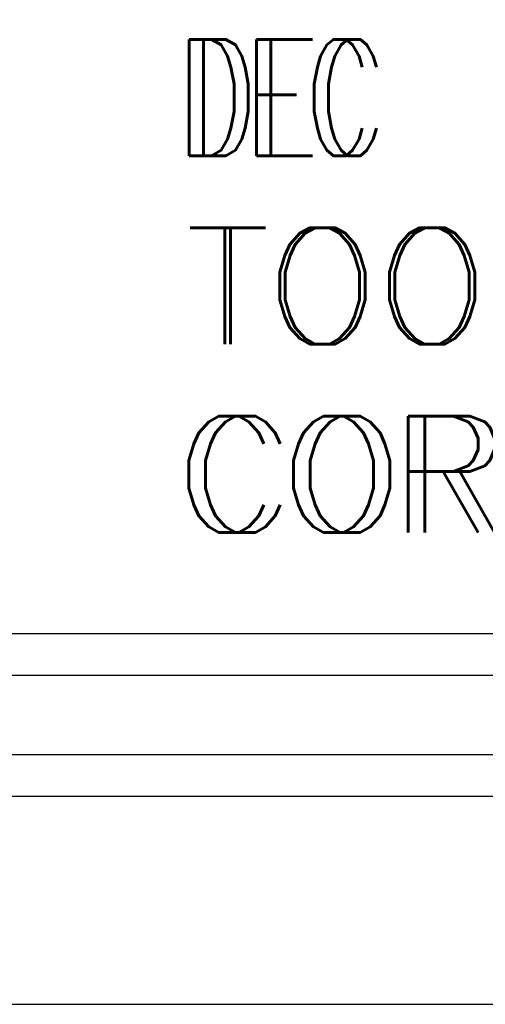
# Model space of a CAD drawing. Header units: inches. Extents: x 1802 to 2468, y -253 to -72.
# Tile 253 of 256: x 2137.076 to 2137.636, y -182.647 to -181.464. Entities that reach past the tile are written whole.
import ezdxf
from ezdxf.enums import TextEntityAlignment as Align

# ---------------------------------------------------------------- set-up
doc = ezdxf.new("R2010")
doc.units = ezdxf.units.IN
doc.header["$LTSCALE"] = 0.5
doc.header["$MEASUREMENT"] = 0
doc.layers.add('SID-M-D', color=42, linetype='Continuous')
doc.layers.add('SID-M-S', color=105, linetype='Continuous')
doc.styles.add('PTI', font='romand.shx', dxfattribs={"oblique": 10})
doc.styles.get("Standard").update_dxf_attribs({"font": 'romans.shx'})

# ---------------------------------------------------------------- blocks, each defined once
blk = doc.blocks.new('*U9')
at = {"layer": 'SID-M-S'}
for p, q in [((-34.00000000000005, -0.2500000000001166), (-1.13242748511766e-14, -0.2499999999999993)), ((-34.00000000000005, -0.3000000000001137), (-1.13242748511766e-14, -0.3)), ((-34.00000000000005, -0.550000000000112), (2.886579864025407e-15, -0.55))]:
    blk.add_line(p, q, dxfattribs=at)
blk = doc.blocks.new('JM_TITTLE_BOX_SID')
at = {"layer": 'SID-M-S'}
for points in [[(1.261213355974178e-13, -0.1549984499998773), (-6.499934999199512, -0.1549984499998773, -0.414213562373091), (-6.654933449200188, 1.163513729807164e-13), (-6.654933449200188, 1.416652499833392, -0.4142135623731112), (-6.499934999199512, 1.571650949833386), (1.261213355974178e-13, 1.571650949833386, -0.4142135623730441), (0.1549984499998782, 1.416652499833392), (0.1549984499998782, 1.163513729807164e-13, -0.4142135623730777)], [(1.261213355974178e-13, -0.1049989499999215), (-6.499934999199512, -0.1049989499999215, -0.4142135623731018), (-6.604933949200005, 1.163513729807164e-13), (-6.604933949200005, 1.416652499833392, -0.4142135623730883), (-6.499934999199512, 1.52165144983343), (1.261213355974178e-13, 1.52165144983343, -0.414213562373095), (0.1049989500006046, 1.416652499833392), (0.1049989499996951, 1.163513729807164e-13, -0.414213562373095)]]:
    blk.add_lwpolyline(points, format="xyb", close=True, dxfattribs=at)
at = {"layer": 'SID-M-D', "style": 'PTI', "oblique": 10}
for tag, p in [('DIEDATAINFO', (-2.18746001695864, 1.371591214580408)), ('PARTDESCRIPTION', (-5.966376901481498, 1.169693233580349)), ('00-00-00', (-1.009105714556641, 1.167793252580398)), ('PARTNUMBER', (-5.81595049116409, 0.9696952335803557)), ('REV', (-3.360356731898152, 0.9696952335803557)), ('SCALE', (-2.520436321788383, 0.9677952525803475)), ('SH', (-0.8571950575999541, 0.9677952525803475)), ('SHX', (-0.4057438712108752, 0.9677952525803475)), ('WTD', (-3.839149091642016, 0.7480887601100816)), ('TOOL', (-2.472915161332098, 0.7480887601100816)), ('JOB', (-0.9225366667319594, 0.7480887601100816))]:
    blk.add_attdef(tag, p, '', height=0.09999900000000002, dxfattribs=at)
blk.add_attdef('BUILT', text='', height=0.2499630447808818, dxfattribs=at).set_placement((-2.336101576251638, 0.2076912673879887), align=Align.CENTER)
blk = doc.blocks.new('*U13')
at = {"layer": 'SID-M-D', "color": 42, "linetype": 'Continuous', "lineweight": 0, "char_height": 0.139734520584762, "attachment_point": 1}
for s, insert in [('{\\W0.642857;DEC }', (-2.665973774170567, 0.6089180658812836)), ('{TOOL}', (-2.665973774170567, 0.3826812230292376)), ('{CORPORATION}', (-2.665973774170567, 0.1564443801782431))]:
    blk.add_mtext(s, dxfattribs=dict(at, insert=insert))
at = {"layer": 'SID-M-S', "color": 42, "width": 0.642857}
blk.add_text('DEC ', height=0.139734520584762, dxfattribs=at).set_placement((-2.683084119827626, 0.4691835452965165))
at = {"layer": 'SID-M-S', "color": 42}
for s, p in [('TOOL', (-2.672627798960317, 0.2429467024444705)), ('CORPORATION', (-2.68593584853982, 0.01670985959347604))]:
    blk.add_text(s, height=0.139734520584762, dxfattribs=at).set_placement(p)

msp = doc.modelspace()

# ---------------------------------------------------------------- block references
at = {"layer": 'SID-M-D'}
msp.add_blockref('*U9', (2139.947557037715, -182.09684881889), dxfattribs=at)
at = {"layer": 'SID-M-S'}
for name, p in [('JM_TITTLE_BOX_SID', (2139.947557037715, -182.0968488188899)), ('*U13', (2139.947557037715, -182.0968488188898))]:
    msp.add_blockref(name, p, dxfattribs=at)

doc.saveas('drawing.dxf')
